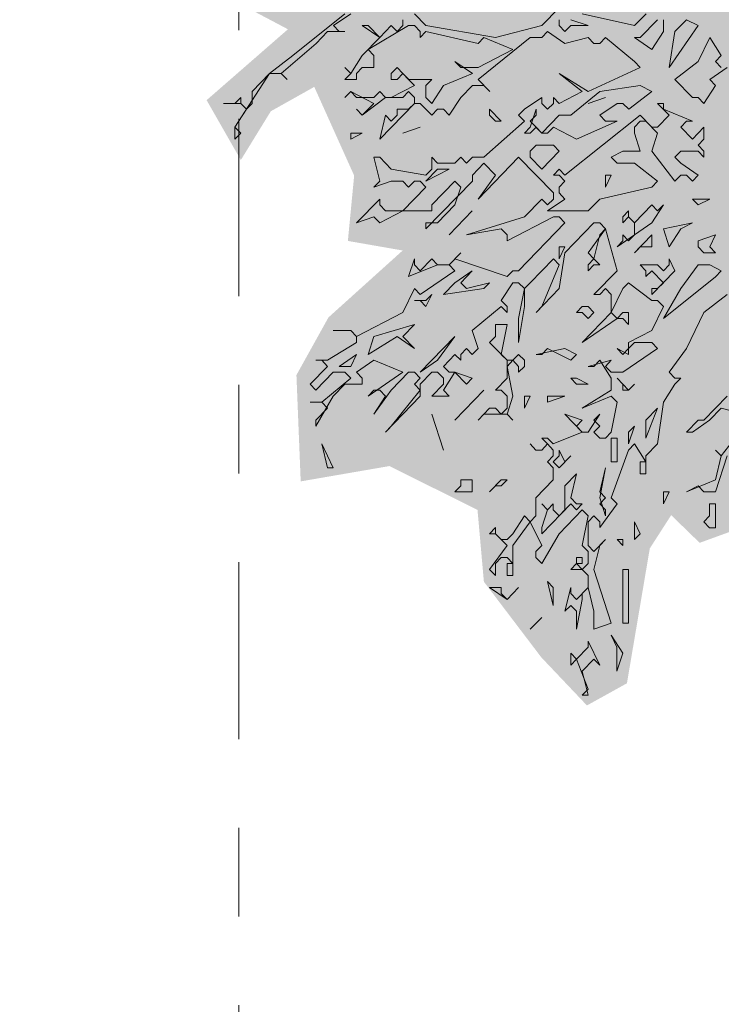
# Model space of a CAD drawing. Header units: metres. Extents: x -111 to -1, y -8 to 26.
# Tile 45 of 256: x -42.998 to -42.207, y 0.001 to 1.112. Entities that reach past the tile are written whole.
import ezdxf
from ezdxf.enums import TextEntityAlignment as Align

# ---------------------------------------------------------------- set-up
doc = ezdxf.new("R2010")
doc.units = ezdxf.units.M
doc.header["$MEASUREMENT"] = 0
doc.linetypes.add('Raster', pattern=[0.4, 0.2, -0.1, 0, -0.1])
for name, color, linetype in [('60 Pflanzen außen', 7, 'Continuous'), ('90 Achsraster', 7, 'Continuous'), ('94 Genehmigungsplanung Bemaßung', 7, 'Continuous')]:
    doc.layers.add(name, color=color, linetype=linetype)
doc.styles.add('ERSTELLTER_STIL_1', font='arial.ttf')
doc.styles.add('ERSTELLTER_STIL_2', font='arial.ttf')
doc.dimstyles.new('ERSTELLTER_STIL__1', dxfattribs={"dimtxt": 0.25, "dimasz": 0.19, "dimexe": 0.18, "dimexo": 0.1, "dimgap": 0, "dimtad": 1, "dimtih": 1, "dimtoh": 1, "dimzin": 0, "dimdsep": 46, "dimtxsty": 'ERSTELLTER_STIL_2', "dimblk": 'ARROWHEAD_6', "dimblk1": 'ARROWHEAD_6', "dimblk2": 'ARROWHEAD_6', "dimcen": 0.09, "dimclrd": 7, "dimclre": 7, "dimclrt": 7, "dimazin": 0, "dimtfac": 1, "dimtdec": 4, "dimtmove": 0, "dimatfit": 3, "dimfxl": 1, "dimtolj": 1, "dimtzin": 0, "dimarcsym": 0})

# ---------------------------------------------------------------- blocks, each defined once
blk = doc.blocks.new('Standard-Rastermarker[4]_1', base_point=(-42.7515, 10))
at = {"layer": '90 Achsraster', "color": 14, "linetype": 'Raster', "lineweight": 18, "true_color": 0xa80000}
blk.add_line((-42.7515, 9), (-42.7515, -1), dxfattribs=at)
at = {"layer": '90 Achsraster', "color": 14, "lineweight": 18, "true_color": 0xa80000, "style": 'ERSTELLTER_STIL_1'}
for tag, p in [('AC_MarkerText_1_0', (-42.7515, 10.5)), ('AC_MarkerText_1_1', (-42.7515, -2.2))]:
    blk.add_attdef(tag, text='', height=0.3, rotation=360, dxfattribs=at).set_placement(p, align=Align.TOP_CENTER)
blk = doc.blocks.new('Laubbäume 27[16]_1', base_point=(-41.873, 0.0007))
at = {"layer": '60 Pflanzen außen', "linetype": 'Continuous', "lineweight": 0, "true_color": 0xffffff}
blk.add_hatch(color=7, dxfattribs=at).paths.add_polyline_path([(-40.8918, 1.4644), (-41.0319, 1.4998), (-41.0762, 1.5762), (-41.1683, 1.6775), (-41.2018, 1.7223), (-41.1781, 1.7498), (-41.1488, 1.7281), (-41.072, 1.6876), (-41.0776, 1.6297), (-41.0302, 1.5906), (-40.9842, 1.6442), (-40.86, 1.6456), (-40.8474, 1.7686), (-40.853, 1.8554), (-40.8265, 1.9162), (-40.8683, 2.0001), (-40.9492, 2.0449), (-40.9771, 2.0305), (-40.9883, 2.0015), (-41.0409, 1.9823), (-41.0553, 2.0551), (-41.0162, 2.0826), (-40.9674, 2.1564), (-41.0832, 2.2255), (-41.058, 2.3285), (-41.1864, 2.3792), (-41.2374, 2.4426), (-41.1907, 2.5242), (-41.2348, 2.693), (-41.3172, 2.7513), (-41.3785, 2.7742), (-41.379, 2.8227), (-41.4135, 2.8915), (-41.4586, 2.8748), (-41.5183, 2.9151), (-41.4902, 2.97), (-41.4692, 3.0471), (-41.4747, 3.1408), (-41.5551, 3.146), (-41.6847, 3.1347), (-41.7811, 3.1166), (-41.9226, 3.0541), (-41.9418, 2.9863), (-42.049, 2.969), (-42.0587, 2.9392), (-41.9971, 2.8856), (-42.0724, 2.8527), (-42.126, 2.844), (-42.1277, 2.8093), (-42.1806, 2.7884), (-42.265, 2.6565), (-42.2482, 2.561), (-42.2064, 2.5019), (-42.1913, 2.4429), (-42.26, 2.4603), (-42.332, 2.4811), (-42.3389, 2.6374), (-42.4391, 2.7398), (-42.4826, 2.7346), (-42.5931, 2.5389), (-42.6099, 2.4638), (-42.6668, 2.3961), (-42.5747, 2.3259), (-42.4717, 2.2212), (-42.4488, 2.1638), (-42.4886, 2.1036), (-42.5416, 2.1232), (-42.5718, 2.1566), (-42.5768, 2.0792), (-42.6019, 2.041), (-42.6733, 2.1002), (-42.7442, 2.1062), (-42.7201, 1.9762), (-42.8797, 1.9481), (-42.966, 1.9037), (-42.9981, 1.7953), (-43.0046, 1.7062), (-43.0022, 1.5886), (-42.9973, 1.4961), (-42.8865, 1.3936), (-42.8961, 1.3486), (-42.8407, 1.3036), (-42.8431, 1.2336), (-42.7882, 1.1499), (-42.696, 1.1011), (-42.7877, 1.0211), (-42.7491, 0.9536), (-42.7153, 1.0086), (-42.6663, 1.0361), (-42.6213, 0.936), (-42.6284, 0.8623), (-42.5666, 0.8515), (-42.6503, 0.776), (-42.6864, 0.711), (-42.6816, 0.591), (-42.5815, 0.6083), (-42.4822, 0.5588), (-42.475, 0.4778), (-42.4102, 0.3924), (-42.3588, 0.3382), (-42.3137, 0.3632), (-42.2879, 0.5154), (-42.2638, 0.5529), (-42.2317, 0.5217), (-42.1915, 0.5363), (-42.1682, 0.5434), (-42.1754, 0.6279), (-42.1031, 0.6925), (-42.0629, 0.6925), (-41.9765, 0.6613), (-41.9404, 0.6529), (-41.8416, 0.5724), (-41.8155, 0.4038), (-41.8351, 0.3432), (-41.8221, 0.2622), (-41.8286, 0.1881), (-41.8221, 0.1678), (-41.8286, 0.1341), (-41.8221, 0.1274), (-41.8352, 0.0465), (-41.8482, 0.0195), (-41.8221, 0.0262), (-41.8091, 0.0397), (-41.7764, 0.0195), (-41.7568, 0.0262), (-41.7503, 0.033), (-41.7307, 0.0195), (-41.7242, 0.0127), (-41.698, 0.0195), (-41.6785, 0.0195), (-41.698, 0.0532), (-41.7044, 0.1906), (-41.698, 0.2487), (-41.7046, 0.2555), (-41.698, 0.2622), (-41.7111, 0.3431), (-41.7015, 0.3828), (-41.6384, 0.3595), (-41.5635, 0.3075), (-41.5384, 0.3232), (-41.5293, 0.3614), (-41.5032, 0.3909), (-41.4848, 0.3475), (-41.4505, 0.3197), (-41.4094, 0.3385), (-41.3957, 0.4019), (-41.4045, 0.5243), (-41.3608, 0.5097), (-41.3725, 0.5655), (-41.3374, 0.5945), (-41.3237, 0.6356), (-41.2766, 0.6399), (-41.2714, 0.6018), (-41.2377, 0.5801), (-41.2342, 0.5101), (-41.1808, 0.4378), (-41.111, 0.5318), (-41.1447, 0.615), (-41.2193, 0.7197), (-41.1842, 0.7392), (-41.0854, 0.6343), (-41.0424, 0.65), (-41.1156, 0.7501), (-41.1147, 0.8369), (-41.0691, 0.8067), (-40.9912, 0.8851), (-41.0493, 1.0069), (-41.018, 1.0141), (-40.9645, 0.9876), (-40.9208, 1.0244), (-40.963, 1.1632), (-40.9287, 1.2196), (-40.8701, 1.2717), (-40.8581, 1.3397)])
at = {"layer": '60 Pflanzen außen', "color": 8, "linetype": 'Continuous', "lineweight": 18}
for p, q in [((-42.3901, 1.1254), (-42.4097, 1.1052)), ((-42.6317, 1.1187), (-42.6905, 1.0715)), ((-42.6447, 1.1052), (-42.6252, 1.1187)), ((-42.5664, 1.1119), (-42.5664, 1.1052)), ((-42.5403, 1.1052), (-42.5533, 1.1187)), ((-42.3901, 1.1119), (-42.3901, 1.1052)), ((-42.3574, 1.1052), (-42.377, 1.1119)), ((-42.364, 1.1187), (-42.3052, 1.1052)), ((-42.3052, 1.1052), (-42.2921, 1.1186)), ((-42.2791, 1.1119), (-42.2987, 1.0917)), ((-42.2726, 1.0984), (-42.2726, 1.1119)), ((-42.2464, 1.1119), (-42.2595, 1.0984)), ((-42.2334, 1.1052), (-42.2464, 1.1119)), ((-42.6382, 1.0985), (-42.6447, 1.1052)), ((-42.6056, 1.1052), (-42.6121, 1.1052)), ((-42.6121, 1.1052), (-42.5925, 1.0917)), ((-42.5925, 1.0917), (-42.6056, 1.1052)), ((-42.6056, 1.0782), (-42.5599, 1.1052)), ((-42.5794, 1.1052), (-42.5925, 1.0917)), ((-42.5729, 1.0984), (-42.5794, 1.1052)), ((-42.5664, 1.1052), (-42.5729, 1.0984)), ((-42.5599, 1.1052), (-42.5533, 1.1052)), ((-42.5533, 1.1052), (-42.5468, 1.0984)), ((-42.4619, 1.0917), (-42.5403, 1.1052)), ((-42.4097, 1.1052), (-42.4619, 1.0917)), ((-42.3901, 1.1052), (-42.3836, 1.0984)), ((-42.3836, 1.0984), (-42.377, 1.1052)), ((-42.377, 1.1052), (-42.3574, 1.1052)), ((-42.266, 1.058), (-42.2334, 1.1052)), ((-42.6643, 1.085), (-42.6513, 1.0985)), ((-42.6513, 1.0985), (-42.6317, 1.0985)), ((-42.6317, 1.0985), (-42.6382, 1.0985)), ((-42.5925, 1.0917), (-42.6121, 1.0715)), ((-42.5468, 1.0984), (-42.5468, 1.0917)), ((-42.5468, 1.0917), (-42.5403, 1.0984)), ((-42.5403, 1.0984), (-42.4815, 1.085)), ((-42.4815, 1.085), (-42.475, 1.0917)), ((-42.4815, 1.0445), (-42.4227, 1.0917)), ((-42.475, 1.0917), (-42.4423, 1.0782)), ((-42.4227, 1.0917), (-42.4097, 1.0917)), ((-42.4097, 1.0917), (-42.4031, 1.0984)), ((-42.4031, 1.0984), (-42.3836, 1.0849)), ((-42.3836, 1.0849), (-42.3574, 1.0917)), ((-42.3574, 1.0917), (-42.3509, 1.0849)), ((-42.3444, 1.0849), (-42.3379, 1.0917)), ((-42.3379, 1.0917), (-42.3052, 1.0647)), ((-42.2987, 1.0917), (-42.3052, 1.0917)), ((-42.3052, 1.0917), (-42.2856, 1.0782)), ((-42.2856, 1.0782), (-42.2726, 1.0984)), ((-42.2595, 1.0984), (-42.266, 1.058)), ((-42.2203, 1.0917), (-42.2334, 1.0647)), ((-42.2073, 1.0714), (-42.2203, 1.0917)), ((-42.7035, 1.0513), (-42.6643, 1.085)), ((-42.599, 1.0715), (-42.6056, 1.0782)), ((-42.4423, 1.0782), (-42.4815, 1.058)), ((-42.3509, 1.0849), (-42.3444, 1.0849)), ((-42.6905, 1.0715), (-42.7166, 1.0513)), ((-42.6121, 1.0715), (-42.6252, 1.0512)), ((-42.599, 1.058), (-42.599, 1.0715)), ((-42.2138, 1.0647), (-42.2073, 1.0714)), ((-42.6252, 1.0512), (-42.6317, 1.058)), ((-42.6317, 1.058), (-42.6252, 1.0512)), ((-42.6186, 1.0512), (-42.6121, 1.058)), ((-42.6121, 1.058), (-42.599, 1.058)), ((-42.5729, 1.058), (-42.5795, 1.0512)), ((-42.5599, 1.0445), (-42.5729, 1.058)), ((-42.5011, 1.058), (-42.5076, 1.0647)), ((-42.5076, 1.0647), (-42.488, 1.0512)), ((-42.4815, 1.058), (-42.5011, 1.058)), ((-42.2987, 1.058), (-42.3574, 1.031)), ((-42.3052, 1.0647), (-42.2987, 1.058)), ((-42.2334, 1.0647), (-42.2595, 1.0445)), ((-42.2203, 1.0445), (-42.2007, 1.058)), ((-42.2073, 1.058), (-42.2138, 1.0647)), ((-42.7558, 0.9906), (-42.7166, 1.0513)), ((-42.7166, 1.0513), (-42.7362, 1.031)), ((-42.7166, 1.0513), (-42.7035, 1.0513)), ((-42.7035, 1.0513), (-42.697, 1.0445)), ((-42.697, 1.0445), (-42.7035, 1.0513)), ((-42.6252, 1.0512), (-42.6317, 1.0445)), ((-42.6317, 1.0445), (-42.6186, 1.0445)), ((-42.6186, 1.0445), (-42.6186, 1.0512)), ((-42.5795, 1.0512), (-42.5795, 1.0445)), ((-42.5795, 1.0445), (-42.5729, 1.0445)), ((-42.5729, 1.0445), (-42.5664, 1.0512)), ((-42.5664, 1.0512), (-42.5533, 1.0378)), ((-42.5337, 1.0445), (-42.5599, 1.0445)), ((-42.5403, 1.0378), (-42.5337, 1.0445)), ((-42.488, 1.0512), (-42.5207, 1.0378)), ((-42.4684, 1.031), (-42.4815, 1.0445)), ((-42.3574, 1.031), (-42.3901, 1.0512)), ((-42.3901, 1.0512), (-42.364, 1.031)), ((-42.2595, 1.0445), (-42.2399, 1.0242)), ((-42.2138, 1.0377), (-42.2203, 1.0445)), ((-42.5533, 1.0378), (-42.5795, 1.0243)), ((-42.5403, 1.0243), (-42.5403, 1.0378)), ((-42.5207, 1.0378), (-42.5337, 1.0175)), ((-42.5011, 1.0243), (-42.488, 1.0378)), ((-42.488, 1.0378), (-42.475, 1.0377)), ((-42.475, 1.0377), (-42.4684, 1.031)), ((-42.2987, 1.0377), (-42.3444, 1.031)), ((-42.2856, 1.031), (-42.2987, 1.0377)), ((-42.2269, 1.0175), (-42.2138, 1.0377)), ((-42.7492, 1.0243), (-42.7558, 1.0175)), ((-42.7492, 1.0175), (-42.7492, 1.0243)), ((-42.7362, 1.031), (-42.7362, 1.0175)), ((-42.6252, 1.031), (-42.6317, 1.0243)), ((-42.6317, 1.0243), (-42.6252, 1.031)), ((-42.6186, 1.0243), (-42.6252, 1.031)), ((-42.6252, 1.031), (-42.599, 1.0175)), ((-42.599, 1.0243), (-42.6186, 1.0243)), ((-42.6121, 1.004), (-42.586, 1.0243)), ((-42.5925, 1.031), (-42.599, 1.0243)), ((-42.586, 1.0243), (-42.5925, 1.031)), ((-42.5795, 1.0243), (-42.586, 1.0243)), ((-42.586, 1.0243), (-42.5664, 1.0243)), ((-42.5664, 1.0243), (-42.5599, 1.031)), ((-42.5599, 1.031), (-42.5533, 1.0243)), ((-42.5533, 1.0243), (-42.5533, 1.0175)), ((-42.5337, 1.0175), (-42.5403, 1.0243)), ((-42.5142, 1.004), (-42.5011, 1.0243)), ((-42.4097, 1.0243), (-42.4293, 1.0108)), ((-42.4097, 1.0175), (-42.4097, 1.0243)), ((-42.3901, 1.0175), (-42.3966, 1.0243)), ((-42.3966, 1.0243), (-42.3966, 1.0175)), ((-42.364, 1.031), (-42.3901, 1.0175)), ((-42.3444, 1.031), (-42.377, 1.004)), ((-42.3379, 1.0243), (-42.3574, 1.0175)), ((-42.3574, 1.0175), (-42.3379, 1.0243)), ((-42.3117, 1.0108), (-42.2856, 1.031)), ((-42.2399, 1.0242), (-42.2334, 1.0242)), ((-42.2334, 1.0242), (-42.2269, 1.0175)), ((-42.7558, 1.0175), (-42.7688, 1.0175)), ((-42.7688, 1.0175), (-42.7492, 1.0175)), ((-42.7427, 1.0108), (-42.7492, 1.0175)), ((-42.7492, 1.0175), (-42.7427, 1.0108)), ((-42.7362, 1.0175), (-42.7427, 1.0108)), ((-42.599, 1.0175), (-42.6121, 1.004)), ((-42.5925, 0.9771), (-42.5533, 1.0175)), ((-42.5533, 1.0175), (-42.5599, 1.0108)), ((-42.5533, 1.0175), (-42.5468, 1.0175)), ((-42.5468, 1.0175), (-42.5403, 1.0108)), ((-42.4032, 1.0108), (-42.4097, 1.0175)), ((-42.3966, 1.0175), (-42.4032, 1.0108)), ((-42.3444, 1.004), (-42.3248, 1.0175)), ((-42.3248, 1.0175), (-42.3183, 1.0175)), ((-42.3183, 1.0175), (-42.3117, 1.0108)), ((-42.2726, 1.0175), (-42.2791, 1.0175)), ((-42.2791, 1.0175), (-42.266, 1.004)), ((-42.2726, 1.0108), (-42.2726, 1.0175)), ((-42.7427, 1.0108), (-42.7558, 0.9906)), ((-42.6121, 1.004), (-42.6186, 1.0108)), ((-42.6186, 1.0108), (-42.6121, 1.004)), ((-42.586, 1.004), (-42.5925, 0.9771)), ((-42.5795, 0.9973), (-42.586, 1.004)), ((-42.5729, 1.004), (-42.5795, 0.9973)), ((-42.5599, 1.0108), (-42.5729, 1.0108)), ((-42.5729, 1.0108), (-42.5729, 1.004)), ((-42.5403, 1.0108), (-42.5337, 1.004)), ((-42.5337, 1.004), (-42.5272, 1.0108)), ((-42.5272, 1.0108), (-42.5207, 1.0108)), ((-42.5207, 1.0108), (-42.5142, 1.004)), ((-42.4554, 0.9973), (-42.4685, 1.0108)), ((-42.4685, 1.0108), (-42.4685, 1.004)), ((-42.4685, 1.004), (-42.4619, 0.9973)), ((-42.4293, 1.0108), (-42.4358, 1.004)), ((-42.4358, 1.004), (-42.4293, 0.9973)), ((-42.4162, 1.0108), (-42.4227, 0.9905)), ((-42.4227, 0.9973), (-42.4162, 1.004)), ((-42.4162, 1.004), (-42.4162, 1.0108)), ((-42.3901, 1.004), (-42.4097, 0.9838)), ((-42.377, 1.004), (-42.3901, 1.004)), ((-42.2987, 1.004), (-42.3836, 0.9366)), ((-42.3379, 0.9973), (-42.3444, 1.004)), ((-42.2856, 0.9905), (-42.2987, 1.004)), ((-42.266, 1.004), (-42.2791, 0.9905)), ((-42.2399, 0.9973), (-42.2726, 1.0108)), ((-42.7558, 0.9906), (-42.7558, 0.9771)), ((-42.7492, 0.9838), (-42.7558, 0.9906)), ((-42.5468, 0.9906), (-42.5664, 0.9838)), ((-42.5664, 0.9838), (-42.5468, 0.9906)), ((-42.4293, 0.9973), (-42.475, 0.9568)), ((-42.4619, 0.9973), (-42.4554, 0.9973)), ((-42.4227, 0.9905), (-42.4293, 0.9838)), ((-42.4097, 0.9838), (-42.4227, 0.9973)), ((-42.4227, 0.9838), (-42.4162, 0.9905)), ((-42.4162, 0.9905), (-42.4097, 0.9838)), ((-42.4032, 0.9838), (-42.3966, 0.9905)), ((-42.3966, 0.9905), (-42.3705, 0.9771)), ((-42.3705, 0.9771), (-42.3248, 0.9973)), ((-42.3248, 0.9973), (-42.3379, 0.9973)), ((-42.3052, 0.9905), (-42.2987, 0.9973)), ((-42.3052, 0.9838), (-42.3052, 0.9905)), ((-42.2987, 0.9973), (-42.2922, 0.9973)), ((-42.2922, 0.9973), (-42.2791, 0.9838)), ((-42.2791, 0.9905), (-42.2856, 0.9905)), ((-42.253, 0.9905), (-42.2464, 0.9973)), ((-42.2399, 0.977), (-42.253, 0.9905)), ((-42.2464, 0.9973), (-42.2399, 0.9973)), ((-42.2269, 0.9905), (-42.2399, 0.977)), ((-42.2269, 0.977), (-42.2269, 0.9905)), ((-42.7558, 0.9771), (-42.7492, 0.9838)), ((-42.6252, 0.9771), (-42.6121, 0.9838)), ((-42.6121, 0.9838), (-42.6252, 0.9838)), ((-42.6252, 0.9838), (-42.6252, 0.9771)), ((-42.4293, 0.9838), (-42.4227, 0.9838)), ((-42.4097, 0.9838), (-42.4032, 0.9838)), ((-42.2987, 0.9636), (-42.3052, 0.9838)), ((-42.2791, 0.9838), (-42.2856, 0.9636)), ((-42.4162, 0.9703), (-42.4227, 0.9636)), ((-42.3966, 0.9703), (-42.4162, 0.9703)), ((-42.3901, 0.9636), (-42.3966, 0.9703)), ((-42.2334, 0.9703), (-42.2269, 0.977)), ((-42.2269, 0.9636), (-42.2334, 0.9703)), ((-42.5925, 0.9568), (-42.599, 0.9568)), ((-42.599, 0.9568), (-42.5925, 0.9299)), ((-42.5795, 0.9434), (-42.5925, 0.9568)), ((-42.5272, 0.9501), (-42.5338, 0.9568)), ((-42.5338, 0.9568), (-42.5338, 0.9434)), ((-42.5011, 0.9568), (-42.5076, 0.9501)), ((-42.4946, 0.9501), (-42.5011, 0.9568)), ((-42.488, 0.9568), (-42.4946, 0.9501)), ((-42.475, 0.9568), (-42.488, 0.9568)), ((-42.4815, 0.9096), (-42.4358, 0.9568)), ((-42.4358, 0.9568), (-42.3966, 0.9164)), ((-42.4227, 0.9636), (-42.4227, 0.9568)), ((-42.4227, 0.9568), (-42.4097, 0.9433)), ((-42.4097, 0.9433), (-42.3901, 0.9636)), ((-42.3313, 0.9568), (-42.3183, 0.9636)), ((-42.3248, 0.9501), (-42.3313, 0.9568)), ((-42.3183, 0.9636), (-42.2987, 0.9636)), ((-42.2856, 0.9636), (-42.2595, 0.9298)), ((-42.2595, 0.9568), (-42.253, 0.9636)), ((-42.253, 0.9501), (-42.2595, 0.9568)), ((-42.253, 0.9636), (-42.2334, 0.9636)), ((-42.2334, 0.9636), (-42.2269, 0.9568)), ((-42.2269, 0.9568), (-42.2269, 0.9636)), ((-42.5076, 0.9501), (-42.5272, 0.9501)), ((-42.488, 0.9366), (-42.475, 0.9501)), ((-42.475, 0.9501), (-42.4619, 0.9366)), ((-42.3052, 0.9501), (-42.3248, 0.9501)), ((-42.2791, 0.9298), (-42.3052, 0.9501)), ((-42.2334, 0.9366), (-42.253, 0.9501)), ((-42.5403, 0.9366), (-42.5795, 0.9434)), ((-42.5338, 0.9434), (-42.5403, 0.9366)), ((-42.5403, 0.9299), (-42.5142, 0.9434)), ((-42.5272, 0.9434), (-42.5403, 0.9299)), ((-42.5142, 0.9434), (-42.5272, 0.9434)), ((-42.488, 0.9299), (-42.488, 0.9366)), ((-42.4619, 0.9366), (-42.4815, 0.9096)), ((-42.3901, 0.9433), (-42.3966, 0.9366)), ((-42.3966, 0.9366), (-42.3901, 0.9366)), ((-42.3836, 0.9366), (-42.3901, 0.9433)), ((-42.3901, 0.9366), (-42.3836, 0.9299)), ((-42.3379, 0.9231), (-42.3313, 0.9366)), ((-42.3313, 0.9366), (-42.3379, 0.9366)), ((-42.3379, 0.9366), (-42.3379, 0.9231)), ((-42.2595, 0.9298), (-42.253, 0.9366)), ((-42.253, 0.9366), (-42.2465, 0.9366)), ((-42.2465, 0.9366), (-42.2399, 0.9298)), ((-42.2399, 0.9298), (-42.2334, 0.9366)), ((-42.5925, 0.9299), (-42.5991, 0.9231)), ((-42.5991, 0.9231), (-42.5795, 0.9299)), ((-42.5795, 0.9299), (-42.5664, 0.9299)), ((-42.5664, 0.9299), (-42.5599, 0.9231)), ((-42.5403, 0.9231), (-42.5664, 0.8962)), ((-42.5599, 0.9231), (-42.5533, 0.9299)), ((-42.5533, 0.9299), (-42.5468, 0.9299)), ((-42.5468, 0.9299), (-42.5403, 0.9231)), ((-42.5403, 0.8759), (-42.488, 0.9299)), ((-42.5338, 0.9029), (-42.5076, 0.9299)), ((-42.5076, 0.9299), (-42.5011, 0.9231)), ((-42.5011, 0.9231), (-42.5076, 0.9029)), ((-42.3836, 0.9299), (-42.3901, 0.9231)), ((-42.3901, 0.9231), (-42.3901, 0.9164)), ((-42.3444, 0.9096), (-42.2856, 0.9231)), ((-42.2856, 0.9231), (-42.2791, 0.9298)), ((-42.3966, 0.9164), (-42.3966, 0.9096)), ((-42.3901, 0.9164), (-42.3836, 0.9096)), ((-42.5925, 0.9096), (-42.6186, 0.8827)), ((-42.5925, 0.9029), (-42.5925, 0.9096)), ((-42.586, 0.8962), (-42.5925, 0.9029)), ((-42.5338, 0.8962), (-42.5338, 0.9029)), ((-42.5076, 0.9029), (-42.5272, 0.8827)), ((-42.4097, 0.9096), (-42.4293, 0.8894)), ((-42.4032, 0.9029), (-42.4097, 0.9096)), ((-42.3966, 0.9096), (-42.4032, 0.9029)), ((-42.3836, 0.9096), (-42.4032, 0.8961)), ((-42.3575, 0.8961), (-42.3444, 0.9096)), ((-42.2856, 0.9029), (-42.3052, 0.8826)), ((-42.2856, 0.8826), (-42.2726, 0.9029)), ((-42.2791, 0.8961), (-42.2856, 0.9029)), ((-42.2726, 0.9029), (-42.2791, 0.8961)), ((-42.2203, 0.9096), (-42.2399, 0.9096)), ((-42.2399, 0.9096), (-42.2334, 0.9029)), ((-42.2334, 0.9029), (-42.2203, 0.9096)), ((-42.6186, 0.8827), (-42.5991, 0.8894)), ((-42.5991, 0.8894), (-42.5925, 0.8827)), ((-42.5925, 0.8827), (-42.5664, 0.8962)), ((-42.5664, 0.8962), (-42.586, 0.8962)), ((-42.5664, 0.8962), (-42.5338, 0.8962)), ((-42.4881, 0.8961), (-42.5142, 0.8692)), ((-42.5142, 0.8692), (-42.4881, 0.8961)), ((-42.4293, 0.8894), (-42.4946, 0.8692)), ((-42.4489, 0.8624), (-42.3966, 0.8894)), ((-42.4032, 0.8961), (-42.3575, 0.8961)), ((-42.3966, 0.8894), (-42.3901, 0.8894)), ((-42.3901, 0.8894), (-42.3836, 0.8827)), ((-42.3118, 0.8961), (-42.3183, 0.8894)), ((-42.3183, 0.8894), (-42.3183, 0.8826)), ((-42.3183, 0.8826), (-42.3118, 0.8894)), ((-42.3118, 0.8894), (-42.3118, 0.8961)), ((-42.3052, 0.8826), (-42.3118, 0.8894)), ((-42.3118, 0.8894), (-42.3052, 0.8826)), ((-42.5272, 0.8827), (-42.5403, 0.8827)), ((-42.5403, 0.8827), (-42.5403, 0.8759)), ((-42.3836, 0.8827), (-42.4358, 0.8287)), ((-42.3836, 0.8489), (-42.3509, 0.8826)), ((-42.3509, 0.8826), (-42.3444, 0.8826)), ((-42.3444, 0.8826), (-42.3379, 0.8759)), ((-42.3248, 0.8557), (-42.2856, 0.8826)), ((-42.3052, 0.8826), (-42.3052, 0.8692)), ((-42.2399, 0.8826), (-42.2726, 0.8759)), ((-42.253, 0.8759), (-42.2399, 0.8826)), ((-42.4946, 0.8692), (-42.4554, 0.8759)), ((-42.4554, 0.8759), (-42.4489, 0.8692)), ((-42.4489, 0.8692), (-42.4489, 0.8624)), ((-42.3379, 0.8759), (-42.3575, 0.8489)), ((-42.3509, 0.8422), (-42.3444, 0.8692)), ((-42.3444, 0.8692), (-42.3379, 0.8759)), ((-42.3379, 0.8759), (-42.3248, 0.8287)), ((-42.3118, 0.8624), (-42.3183, 0.8692)), ((-42.3183, 0.8692), (-42.3183, 0.8624)), ((-42.3052, 0.8692), (-42.3118, 0.8624)), ((-42.2856, 0.8692), (-42.3052, 0.8489)), ((-42.2856, 0.8557), (-42.2856, 0.8692)), ((-42.2726, 0.8759), (-42.266, 0.8557)), ((-42.266, 0.8557), (-42.253, 0.8759)), ((-42.2138, 0.8691), (-42.2334, 0.8624)), ((-42.2203, 0.8557), (-42.2138, 0.8691)), ((-42.3901, 0.8422), (-42.3836, 0.8557)), ((-42.3836, 0.8557), (-42.3901, 0.8557)), ((-42.3901, 0.8557), (-42.3901, 0.8422)), ((-42.3183, 0.8624), (-42.3248, 0.8557)), ((-42.3052, 0.8489), (-42.2987, 0.8557)), ((-42.2987, 0.8557), (-42.2856, 0.8557)), ((-42.2334, 0.8624), (-42.2334, 0.8557)), ((-42.2334, 0.8557), (-42.2269, 0.8489)), ((-42.2138, 0.8489), (-42.2203, 0.8557)), ((-42.5011, 0.8489), (-42.5142, 0.8355)), ((-42.5076, 0.8422), (-42.5011, 0.8489)), ((-42.3901, 0.8085), (-42.3836, 0.8489)), ((-42.3575, 0.8489), (-42.3509, 0.8422)), ((-42.2269, 0.8489), (-42.2138, 0.8489)), ((-42.5534, 0.8422), (-42.5599, 0.822)), ((-42.5599, 0.822), (-42.5272, 0.8355)), ((-42.5534, 0.8355), (-42.5534, 0.8422)), ((-42.5468, 0.8287), (-42.5534, 0.8355)), ((-42.5338, 0.8422), (-42.5468, 0.8287)), ((-42.5272, 0.8355), (-42.5338, 0.8422)), ((-42.5142, 0.8355), (-42.5272, 0.8355)), ((-42.5272, 0.8355), (-42.5142, 0.8355)), ((-42.5142, 0.8355), (-42.5076, 0.8287)), ((-42.4489, 0.822), (-42.5076, 0.8422)), ((-42.4228, 0.8152), (-42.3966, 0.8422)), ((-42.3901, 0.8355), (-42.4097, 0.7883)), ((-42.3966, 0.8422), (-42.3901, 0.8355)), ((-42.3509, 0.8422), (-42.3575, 0.8354)), ((-42.3575, 0.8354), (-42.3575, 0.8287)), ((-42.3575, 0.8287), (-42.3509, 0.8354)), ((-42.3444, 0.8354), (-42.3509, 0.8422)), ((-42.3509, 0.8354), (-42.3444, 0.8354)), ((-42.2791, 0.8354), (-42.2987, 0.8354)), ((-42.2987, 0.8354), (-42.2922, 0.8287)), ((-42.2726, 0.8287), (-42.2791, 0.8354)), ((-42.266, 0.8354), (-42.2726, 0.8287)), ((-42.2595, 0.8287), (-42.266, 0.8422)), ((-42.266, 0.8422), (-42.266, 0.8354)), ((-42.2334, 0.8354), (-42.253, 0.8085)), ((-42.2203, 0.8354), (-42.2334, 0.8354)), ((-42.2073, 0.8287), (-42.2203, 0.8354)), ((-42.5076, 0.8287), (-42.5468, 0.8018)), ((-42.4881, 0.8287), (-42.5076, 0.8152)), ((-42.5011, 0.8152), (-42.4881, 0.8287)), ((-42.4423, 0.8287), (-42.4489, 0.822)), ((-42.4358, 0.8287), (-42.4423, 0.8287)), ((-42.3248, 0.8287), (-42.3509, 0.8017)), ((-42.2922, 0.8287), (-42.2922, 0.822)), ((-42.2922, 0.822), (-42.2856, 0.8287)), ((-42.2856, 0.8287), (-42.2726, 0.8152)), ((-42.2856, 0.8017), (-42.2595, 0.8287)), ((-42.2138, 0.8219), (-42.2073, 0.8287)), ((-42.5076, 0.8152), (-42.5207, 0.8017)), ((-42.4946, 0.8085), (-42.5011, 0.8152)), ((-42.4685, 0.8152), (-42.4946, 0.8085)), ((-42.475, 0.8085), (-42.4685, 0.8152)), ((-42.4554, 0.795), (-42.4424, 0.8152)), ((-42.4424, 0.8152), (-42.4358, 0.8152)), ((-42.4358, 0.8152), (-42.4293, 0.8085)), ((-42.4293, 0.8085), (-42.4228, 0.8152)), ((-42.3183, 0.8085), (-42.3118, 0.8152)), ((-42.3118, 0.8152), (-42.2856, 0.795)), ((-42.2726, 0.8152), (-42.2791, 0.8085)), ((-42.2726, 0.7748), (-42.2138, 0.8219)), ((-42.5534, 0.8085), (-42.5664, 0.7815)), ((-42.5468, 0.8018), (-42.5534, 0.8085)), ((-42.5403, 0.7883), (-42.5338, 0.8017)), ((-42.5338, 0.8017), (-42.5403, 0.795)), ((-42.5207, 0.8017), (-42.475, 0.8085)), ((-42.4293, 0.8085), (-42.4358, 0.7748)), ((-42.4293, 0.7883), (-42.4293, 0.8085)), ((-42.4162, 0.7815), (-42.3901, 0.8085)), ((-42.3509, 0.8017), (-42.3444, 0.8017)), ((-42.3444, 0.8017), (-42.3379, 0.8085)), ((-42.3379, 0.8085), (-42.3313, 0.8017)), ((-42.3314, 0.7815), (-42.3183, 0.8085)), ((-42.3313, 0.8017), (-42.3314, 0.7815)), ((-42.2791, 0.8085), (-42.2856, 0.8085)), ((-42.2856, 0.8085), (-42.2856, 0.8017)), ((-42.253, 0.8085), (-42.2726, 0.7748)), ((-42.2269, 0.7815), (-42.2008, 0.8017)), ((-42.5534, 0.795), (-42.5468, 0.795)), ((-42.5403, 0.795), (-42.5534, 0.795)), ((-42.5468, 0.795), (-42.5403, 0.7883)), ((-42.4489, 0.7883), (-42.4554, 0.795)), ((-42.2856, 0.795), (-42.2791, 0.795)), ((-42.2791, 0.795), (-42.2726, 0.7882)), ((-42.5664, 0.7815), (-42.6187, 0.7546)), ((-42.4881, 0.7613), (-42.4554, 0.7883)), ((-42.4554, 0.7883), (-42.4489, 0.7815)), ((-42.4489, 0.7815), (-42.4489, 0.7883)), ((-42.4358, 0.7478), (-42.4293, 0.7883)), ((-42.4097, 0.7883), (-42.4162, 0.7815)), ((-42.364, 0.7882), (-42.3705, 0.7815)), ((-42.3705, 0.7815), (-42.364, 0.7815)), ((-42.3575, 0.7882), (-42.364, 0.7882)), ((-42.3314, 0.7815), (-42.364, 0.7478)), ((-42.364, 0.7815), (-42.3575, 0.7748)), ((-42.3509, 0.7815), (-42.3575, 0.7882)), ((-42.3575, 0.7748), (-42.3509, 0.7815)), ((-42.3248, 0.7748), (-42.3314, 0.7815)), ((-42.3183, 0.7815), (-42.3248, 0.7748)), ((-42.3118, 0.7815), (-42.3183, 0.7815)), ((-42.3118, 0.768), (-42.3118, 0.7815)), ((-42.2726, 0.7882), (-42.2856, 0.7613)), ((-42.2465, 0.741), (-42.2269, 0.7815)), ((-42.5534, 0.768), (-42.5991, 0.7546)), ((-42.5664, 0.7546), (-42.5534, 0.768)), ((-42.4489, 0.768), (-42.4619, 0.768)), ((-42.4619, 0.768), (-42.4619, 0.7545)), ((-42.4554, 0.7343), (-42.4489, 0.768)), ((-42.4358, 0.7748), (-42.4358, 0.7478)), ((-42.364, 0.7478), (-42.3248, 0.7748)), ((-42.3248, 0.7748), (-42.3183, 0.7748)), ((-42.3183, 0.7748), (-42.3118, 0.768)), ((-42.6252, 0.7613), (-42.6448, 0.7613)), ((-42.6448, 0.7613), (-42.6252, 0.7613)), ((-42.6187, 0.7546), (-42.6252, 0.7613)), ((-42.6252, 0.7613), (-42.6187, 0.7546)), ((-42.4815, 0.7411), (-42.4881, 0.7613)), ((-42.2856, 0.7613), (-42.3118, 0.7478)), ((-42.6187, 0.7478), (-42.6513, 0.7276)), ((-42.6187, 0.7546), (-42.6187, 0.7478)), ((-42.6056, 0.7343), (-42.5729, 0.7546)), ((-42.5991, 0.7546), (-42.6056, 0.7343)), ((-42.5729, 0.7546), (-42.5534, 0.7411)), ((-42.5534, 0.7411), (-42.5664, 0.7546)), ((-42.5077, 0.7545), (-42.5468, 0.7141)), ((-42.5272, 0.7276), (-42.5077, 0.7545)), ((-42.4619, 0.7545), (-42.4685, 0.7478)), ((-42.4685, 0.7478), (-42.4619, 0.7411)), ((-42.3118, 0.7478), (-42.3118, 0.741)), ((-42.3118, 0.741), (-42.3052, 0.7478)), ((-42.3052, 0.7478), (-42.2856, 0.7478)), ((-42.2856, 0.7478), (-42.2791, 0.741)), ((-42.6187, 0.7343), (-42.6382, 0.7208)), ((-42.6252, 0.7208), (-42.6187, 0.7343)), ((-42.5207, 0.7208), (-42.5077, 0.7343)), ((-42.5077, 0.7343), (-42.5011, 0.7276)), ((-42.5011, 0.7343), (-42.4946, 0.7411)), ((-42.5011, 0.7276), (-42.5011, 0.7343)), ((-42.4946, 0.7411), (-42.4881, 0.7343)), ((-42.4881, 0.7343), (-42.4815, 0.7411)), ((-42.4619, 0.7411), (-42.4489, 0.7276)), ((-42.4489, 0.7276), (-42.4554, 0.7343)), ((-42.4358, 0.7343), (-42.4424, 0.7276)), ((-42.4293, 0.7276), (-42.4358, 0.7343)), ((-42.3836, 0.741), (-42.4162, 0.7343)), ((-42.4162, 0.7343), (-42.4097, 0.7343)), ((-42.4097, 0.7343), (-42.4032, 0.7411)), ((-42.4032, 0.7411), (-42.3771, 0.7276)), ((-42.3705, 0.7343), (-42.3836, 0.741)), ((-42.3771, 0.7276), (-42.3705, 0.7343)), ((-42.3183, 0.7343), (-42.3248, 0.741)), ((-42.3248, 0.741), (-42.3118, 0.7343)), ((-42.3118, 0.741), (-42.3183, 0.7343)), ((-42.2791, 0.741), (-42.3183, 0.7141)), ((-42.3118, 0.7343), (-42.3118, 0.741)), ((-42.2661, 0.7141), (-42.2465, 0.741)), ((-42.6513, 0.7276), (-42.6644, 0.7276)), ((-42.6644, 0.7276), (-42.6578, 0.7276)), ((-42.6578, 0.7276), (-42.6513, 0.7208)), ((-42.6187, 0.7141), (-42.5991, 0.7276)), ((-42.5991, 0.7276), (-42.5664, 0.7141)), ((-42.5468, 0.7141), (-42.5272, 0.7276)), ((-42.4489, 0.7276), (-42.4489, 0.7073)), ((-42.4489, 0.7208), (-42.4424, 0.7276)), ((-42.4424, 0.7276), (-42.4489, 0.7276)), ((-42.4424, 0.7276), (-42.4358, 0.7208)), ((-42.4293, 0.7208), (-42.4293, 0.7276)), ((-42.3314, 0.7276), (-42.3575, 0.7208)), ((-42.3509, 0.7208), (-42.3444, 0.7276)), ((-42.3444, 0.7276), (-42.3314, 0.7073)), ((-42.3379, 0.7208), (-42.3314, 0.7276)), ((-42.6513, 0.7208), (-42.6709, 0.7006)), ((-42.6644, 0.6939), (-42.6448, 0.7141)), ((-42.6448, 0.7141), (-42.6317, 0.7141)), ((-42.6382, 0.7208), (-42.6252, 0.7208)), ((-42.6317, 0.7141), (-42.6252, 0.7074)), ((-42.6121, 0.7074), (-42.6187, 0.7141)), ((-42.5664, 0.7141), (-42.6056, 0.6871)), ((-42.5795, 0.6939), (-42.5599, 0.7141)), ((-42.5599, 0.7141), (-42.5534, 0.7141)), ((-42.5534, 0.7141), (-42.5468, 0.7073)), ((-42.5468, 0.7006), (-42.5338, 0.7141)), ((-42.5338, 0.7141), (-42.5272, 0.7141)), ((-42.5272, 0.7141), (-42.5207, 0.7073)), ((-42.5142, 0.7141), (-42.5207, 0.7208)), ((-42.5207, 0.6939), (-42.5077, 0.7141)), ((-42.5077, 0.7141), (-42.5142, 0.7141)), ((-42.5077, 0.7141), (-42.4946, 0.7006)), ((-42.4881, 0.7073), (-42.5077, 0.7141)), ((-42.4424, 0.6871), (-42.4489, 0.7208)), ((-42.4358, 0.7208), (-42.4358, 0.7141)), ((-42.4358, 0.7141), (-42.4293, 0.7208)), ((-42.3575, 0.7208), (-42.3509, 0.7208)), ((-42.3314, 0.7141), (-42.3379, 0.7208)), ((-42.3183, 0.7141), (-42.3314, 0.7141)), ((-42.2595, 0.7073), (-42.2661, 0.7141)), ((-42.6709, 0.7006), (-42.6644, 0.6939)), ((-42.6252, 0.7074), (-42.6578, 0.6804)), ((-42.6448, 0.6871), (-42.6317, 0.7006)), ((-42.6317, 0.7006), (-42.6121, 0.7006)), ((-42.6121, 0.7006), (-42.6121, 0.7074)), ((-42.5468, 0.7073), (-42.5534, 0.7006)), ((-42.5534, 0.7006), (-42.5468, 0.6939)), ((-42.5468, 0.6871), (-42.5468, 0.7006)), ((-42.5207, 0.7006), (-42.5338, 0.6871)), ((-42.5207, 0.7073), (-42.5207, 0.7006)), ((-42.4946, 0.7006), (-42.4881, 0.7073)), ((-42.4489, 0.7073), (-42.462, 0.6939)), ((-42.3705, 0.7073), (-42.3771, 0.7073)), ((-42.3771, 0.7073), (-42.3705, 0.7006)), ((-42.3575, 0.7006), (-42.3705, 0.7073)), ((-42.3705, 0.7006), (-42.3575, 0.7006)), ((-42.3314, 0.7073), (-42.3314, 0.6938)), ((-42.3118, 0.6938), (-42.3248, 0.7073)), ((-42.3248, 0.7073), (-42.3183, 0.7006)), ((-42.3183, 0.7006), (-42.3183, 0.6938)), ((-42.3118, 0.6938), (-42.3052, 0.7006)), ((-42.3052, 0.7006), (-42.3118, 0.6938)), ((-42.2726, 0.6804), (-42.2595, 0.7006)), ((-42.2595, 0.7006), (-42.253, 0.7073)), ((-42.253, 0.7073), (-42.2595, 0.7073)), ((-42.6056, 0.6871), (-42.5991, 0.6939)), ((-42.5991, 0.6939), (-42.5925, 0.6939)), ((-42.5991, 0.6669), (-42.5795, 0.6939)), ((-42.5925, 0.6939), (-42.586, 0.6871)), ((-42.5468, 0.6939), (-42.5795, 0.6534)), ((-42.5142, 0.6871), (-42.5207, 0.6939)), ((-42.475, 0.6939), (-42.5077, 0.6601)), ((-42.5077, 0.6601), (-42.475, 0.6939)), ((-42.462, 0.6939), (-42.4554, 0.6939)), ((-42.4554, 0.6939), (-42.4489, 0.6871)), ((-42.3314, 0.6938), (-42.364, 0.6736)), ((-42.3183, 0.6938), (-42.3118, 0.6938)), ((-42.6578, 0.6804), (-42.6709, 0.6804)), ((-42.6709, 0.6804), (-42.6578, 0.6804)), ((-42.6644, 0.6534), (-42.6448, 0.6871)), ((-42.6578, 0.6804), (-42.6513, 0.6736)), ((-42.586, 0.6871), (-42.5991, 0.6669)), ((-42.586, 0.6467), (-42.5468, 0.6871)), ((-42.5338, 0.6871), (-42.5142, 0.6871)), ((-42.4489, 0.6871), (-42.4489, 0.6736)), ((-42.4489, 0.6669), (-42.4424, 0.6871)), ((-42.4293, 0.6736), (-42.4228, 0.6871)), ((-42.4228, 0.6871), (-42.4293, 0.6871)), ((-42.4293, 0.6871), (-42.4293, 0.6736)), ((-42.4032, 0.6804), (-42.3836, 0.6871)), ((-42.3836, 0.6871), (-42.4032, 0.6871)), ((-42.4032, 0.6871), (-42.4032, 0.6804)), ((-42.364, 0.6736), (-42.3314, 0.6871)), ((-42.3314, 0.6871), (-42.3248, 0.6804)), ((-42.3248, 0.6804), (-42.3314, 0.6466)), ((-42.2791, 0.6332), (-42.2726, 0.6804)), ((-42.2008, 0.6871), (-42.2269, 0.6601)), ((-42.6513, 0.6736), (-42.6644, 0.6602)), ((-42.5338, 0.6669), (-42.5207, 0.6264)), ((-42.5207, 0.6264), (-42.5338, 0.6669)), ((-42.4685, 0.6736), (-42.4815, 0.6601)), ((-42.4815, 0.6601), (-42.475, 0.6669)), ((-42.475, 0.6669), (-42.4489, 0.6669)), ((-42.462, 0.6736), (-42.4685, 0.6736)), ((-42.4554, 0.6669), (-42.462, 0.6736)), ((-42.4489, 0.6736), (-42.4554, 0.6669)), ((-42.4489, 0.6669), (-42.4424, 0.6601)), ((-42.4424, 0.6601), (-42.4489, 0.6669)), ((-42.364, 0.6601), (-42.3836, 0.6669)), ((-42.3836, 0.6669), (-42.364, 0.6466)), ((-42.3444, 0.6669), (-42.3575, 0.6466)), ((-42.351, 0.6601), (-42.3444, 0.6669)), ((-42.2922, 0.6399), (-42.2791, 0.6736)), ((-42.2791, 0.6736), (-42.2922, 0.6601)), ((-42.2204, 0.6601), (-42.2073, 0.6736)), ((-42.2073, 0.6736), (-42.1812, 0.6669)), ((-42.6644, 0.6602), (-42.6644, 0.6534)), ((-42.3705, 0.6534), (-42.364, 0.6601)), ((-42.3444, 0.6534), (-42.351, 0.6601)), ((-42.2922, 0.6601), (-42.2922, 0.6399)), ((-42.2334, 0.6601), (-42.2465, 0.6466)), ((-42.2399, 0.6466), (-42.2204, 0.6601)), ((-42.2269, 0.6601), (-42.2334, 0.6601)), ((-42.5795, 0.6534), (-42.586, 0.6467)), ((-42.364, 0.6466), (-42.3967, 0.6332)), ((-42.364, 0.6466), (-42.3705, 0.6534)), ((-42.3575, 0.6466), (-42.364, 0.6466)), ((-42.351, 0.6466), (-42.3444, 0.6534)), ((-42.3444, 0.6399), (-42.351, 0.6466)), ((-42.3314, 0.6466), (-42.3379, 0.6399)), ((-42.3118, 0.6332), (-42.3052, 0.6534)), ((-42.3052, 0.6534), (-42.3118, 0.6466)), ((-42.3118, 0.6466), (-42.3118, 0.6332)), ((-42.2465, 0.6466), (-42.2399, 0.6466)), ((-42.1812, 0.6534), (-42.2073, 0.6197)), ((-42.4032, 0.6399), (-42.4097, 0.6399)), ((-42.4097, 0.6399), (-42.4032, 0.6332)), ((-42.3967, 0.6332), (-42.4032, 0.6399)), ((-42.3379, 0.6399), (-42.3444, 0.6399)), ((-42.3248, 0.6399), (-42.3314, 0.6399)), ((-42.3314, 0.6399), (-42.3314, 0.6129)), ((-42.3248, 0.6129), (-42.3248, 0.6399)), ((-42.6448, 0.6062), (-42.6578, 0.6332)), ((-42.6578, 0.6332), (-42.6513, 0.6062)), ((-42.4163, 0.6264), (-42.4228, 0.6332)), ((-42.4228, 0.6332), (-42.4163, 0.6264)), ((-42.4097, 0.6264), (-42.4163, 0.6264)), ((-42.4163, 0.6264), (-42.4097, 0.6264)), ((-42.4032, 0.6332), (-42.4097, 0.6264)), ((-42.4097, 0.6264), (-42.4032, 0.6332)), ((-42.4032, 0.6332), (-42.3967, 0.6264)), ((-42.3967, 0.6264), (-42.3967, 0.6197)), ((-42.3836, 0.6129), (-42.3901, 0.6264)), ((-42.3901, 0.6264), (-42.3901, 0.6197)), ((-42.3314, 0.5725), (-42.3118, 0.6264)), ((-42.3118, 0.6264), (-42.3052, 0.6332)), ((-42.3052, 0.6332), (-42.2922, 0.6129)), ((-42.2922, 0.6197), (-42.2791, 0.6332)), ((-42.2073, 0.6197), (-42.2138, 0.6264)), ((-42.2138, 0.6264), (-42.2073, 0.6197)), ((-42.3967, 0.6197), (-42.4032, 0.6129)), ((-42.4032, 0.6129), (-42.3967, 0.6062)), ((-42.3901, 0.6197), (-42.3967, 0.6129)), ((-42.3967, 0.6129), (-42.3901, 0.6062)), ((-42.3901, 0.6062), (-42.3771, 0.6197)), ((-42.3771, 0.6197), (-42.3836, 0.6129)), ((-42.3314, 0.6129), (-42.3248, 0.6129)), ((-42.2922, 0.6129), (-42.2987, 0.6129)), ((-42.2987, 0.6129), (-42.2987, 0.5994)), ((-42.2922, 0.5994), (-42.2922, 0.6197)), ((-42.2073, 0.6197), (-42.2138, 0.5927)), ((-42.2138, 0.5792), (-42.2008, 0.6197)), ((-42.6513, 0.6062), (-42.6448, 0.6062)), ((-42.3967, 0.6062), (-42.3967, 0.5927)), ((-42.3444, 0.5792), (-42.3379, 0.6062)), ((-42.3379, 0.6062), (-42.3444, 0.5725)), ((-42.4881, 0.5927), (-42.5011, 0.5927)), ((-42.5011, 0.5927), (-42.5011, 0.586)), ((-42.4881, 0.5792), (-42.4881, 0.5927)), ((-42.4554, 0.5927), (-42.4685, 0.5792)), ((-42.4554, 0.586), (-42.4489, 0.5927)), ((-42.4489, 0.5927), (-42.4554, 0.5927)), ((-42.3967, 0.5927), (-42.4163, 0.5725)), ((-42.3705, 0.5994), (-42.3836, 0.586)), ((-42.3771, 0.5725), (-42.3705, 0.5994)), ((-42.2987, 0.5994), (-42.2922, 0.5994)), ((-42.2138, 0.5927), (-42.2465, 0.5792)), ((-42.5011, 0.586), (-42.5077, 0.5792)), ((-42.5077, 0.5792), (-42.4881, 0.5792)), ((-42.4685, 0.5792), (-42.462, 0.586)), ((-42.462, 0.586), (-42.4554, 0.586)), ((-42.3836, 0.586), (-42.3836, 0.559)), ((-42.3379, 0.5725), (-42.3444, 0.5792)), ((-42.2726, 0.5657), (-42.2661, 0.5792)), ((-42.2661, 0.5792), (-42.2726, 0.5792)), ((-42.2726, 0.5792), (-42.2726, 0.5657)), ((-42.2465, 0.5792), (-42.2334, 0.5859)), ((-42.2334, 0.5859), (-42.2269, 0.5792)), ((-42.2269, 0.5792), (-42.2138, 0.5792)), ((-42.4163, 0.5725), (-42.4163, 0.5522)), ((-42.3705, 0.5657), (-42.3771, 0.5725)), ((-42.3444, 0.5657), (-42.3379, 0.5725)), ((-42.3444, 0.5725), (-42.3379, 0.5522)), ((-42.3248, 0.5657), (-42.3314, 0.5725)), ((-42.4032, 0.559), (-42.4097, 0.5657)), ((-42.4097, 0.5657), (-42.4032, 0.559)), ((-42.4097, 0.532), (-42.3771, 0.5657)), ((-42.4032, 0.559), (-42.4097, 0.5388)), ((-42.3967, 0.5657), (-42.4032, 0.559)), ((-42.3967, 0.559), (-42.3967, 0.5657)), ((-42.3901, 0.5522), (-42.3967, 0.559)), ((-42.3901, 0.532), (-42.364, 0.559)), ((-42.3836, 0.559), (-42.3901, 0.5522)), ((-42.3771, 0.5657), (-42.3705, 0.559)), ((-42.3705, 0.559), (-42.364, 0.5657)), ((-42.364, 0.5657), (-42.3705, 0.5657)), ((-42.364, 0.559), (-42.3575, 0.5522)), ((-42.3444, 0.5388), (-42.3248, 0.5657)), ((-42.3379, 0.559), (-42.3444, 0.5657)), ((-42.3379, 0.5522), (-42.3379, 0.559)), ((-42.2138, 0.5657), (-42.2204, 0.5657)), ((-42.2204, 0.5657), (-42.2204, 0.5522)), ((-42.2138, 0.5387), (-42.2138, 0.5657)), ((-42.4293, 0.5522), (-42.4424, 0.532)), ((-42.4424, 0.5185), (-42.4228, 0.5455)), ((-42.4228, 0.5455), (-42.4293, 0.5522)), ((-42.4163, 0.5522), (-42.4228, 0.5455)), ((-42.4228, 0.5455), (-42.4097, 0.5185)), ((-42.3575, 0.5522), (-42.364, 0.5185)), ((-42.3575, 0.5455), (-42.351, 0.5522)), ((-42.3575, 0.5185), (-42.3575, 0.5455)), ((-42.351, 0.5522), (-42.3444, 0.5455)), ((-42.3444, 0.5455), (-42.3444, 0.5388)), ((-42.2987, 0.532), (-42.3053, 0.5455)), ((-42.3053, 0.5455), (-42.3053, 0.5253)), ((-42.2204, 0.5522), (-42.2269, 0.5455)), ((-42.2269, 0.5455), (-42.2204, 0.5387)), ((-42.462, 0.5388), (-42.4685, 0.532)), ((-42.462, 0.532), (-42.462, 0.5388)), ((-42.4097, 0.5388), (-42.4097, 0.532)), ((-42.2204, 0.5387), (-42.2138, 0.5387)), ((-42.4685, 0.532), (-42.462, 0.532)), ((-42.4554, 0.5253), (-42.462, 0.532)), ((-42.462, 0.532), (-42.4489, 0.5185)), ((-42.4489, 0.5253), (-42.4554, 0.5253)), ((-42.4424, 0.532), (-42.4489, 0.5253)), ((-42.4097, 0.4983), (-42.3901, 0.532)), ((-42.3379, 0.5253), (-42.351, 0.5118)), ((-42.3444, 0.5185), (-42.3379, 0.5253)), ((-42.3183, 0.5253), (-42.3248, 0.5253)), ((-42.3248, 0.5253), (-42.3183, 0.5185)), ((-42.3183, 0.5185), (-42.3183, 0.5253)), ((-42.3053, 0.5253), (-42.2987, 0.532)), ((-42.4489, 0.5185), (-42.4685, 0.4916)), ((-42.4424, 0.4848), (-42.4424, 0.5185)), ((-42.4097, 0.5185), (-42.4163, 0.5118)), ((-42.4163, 0.5118), (-42.4163, 0.505)), ((-42.364, 0.5185), (-42.3575, 0.5118)), ((-42.351, 0.5118), (-42.3575, 0.5185)), ((-42.3575, 0.5118), (-42.3575, 0.4983)), ((-42.351, 0.4916), (-42.3444, 0.5185)), ((-42.462, 0.4983), (-42.4554, 0.505)), ((-42.4554, 0.505), (-42.4489, 0.505)), ((-42.4489, 0.505), (-42.4424, 0.4983)), ((-42.4163, 0.505), (-42.4097, 0.4983)), ((-42.364, 0.505), (-42.3706, 0.505)), ((-42.3706, 0.505), (-42.3706, 0.4983)), ((-42.364, 0.4983), (-42.364, 0.505)), ((-42.4685, 0.4916), (-42.462, 0.4848)), ((-42.462, 0.4848), (-42.462, 0.4983)), ((-42.4424, 0.4983), (-42.4489, 0.4983)), ((-42.4489, 0.4983), (-42.4489, 0.4848)), ((-42.3706, 0.4983), (-42.3771, 0.4916)), ((-42.3771, 0.4916), (-42.364, 0.4916)), ((-42.364, 0.4916), (-42.3706, 0.4983)), ((-42.3706, 0.4983), (-42.364, 0.4983)), ((-42.3575, 0.4983), (-42.364, 0.4916)), ((-42.364, 0.4916), (-42.3575, 0.4848)), ((-42.3314, 0.4309), (-42.351, 0.4916)), ((-42.3118, 0.4916), (-42.3183, 0.4916)), ((-42.3183, 0.4916), (-42.3183, 0.4309)), ((-42.3118, 0.4309), (-42.3118, 0.4916)), ((-42.4489, 0.4848), (-42.4424, 0.4848)), ((-42.3967, 0.4511), (-42.4032, 0.4781)), ((-42.4032, 0.4781), (-42.3967, 0.4713)), ((-42.3575, 0.4848), (-42.3575, 0.4713)), ((-42.4554, 0.4713), (-42.4685, 0.4713)), ((-42.4685, 0.4713), (-42.4489, 0.4578)), ((-42.4554, 0.4646), (-42.4554, 0.4713)), ((-42.4489, 0.4578), (-42.4359, 0.4713)), ((-42.4359, 0.4713), (-42.4489, 0.4578)), ((-42.3967, 0.4713), (-42.3967, 0.4511)), ((-42.3771, 0.4713), (-42.3836, 0.4444)), ((-42.3771, 0.4646), (-42.3771, 0.4713)), ((-42.3575, 0.4713), (-42.3706, 0.4578)), ((-42.364, 0.4646), (-42.3575, 0.4713)), ((-42.3575, 0.4713), (-42.351, 0.4444)), ((-42.4489, 0.4578), (-42.4554, 0.4646)), ((-42.3706, 0.4578), (-42.3771, 0.4646)), ((-42.3706, 0.4241), (-42.364, 0.4578)), ((-42.364, 0.4578), (-42.364, 0.4646)), ((-42.3836, 0.4444), (-42.3771, 0.4511)), ((-42.3771, 0.4511), (-42.3706, 0.4444)), ((-42.3706, 0.4444), (-42.3706, 0.4241)), ((-42.351, 0.4444), (-42.351, 0.4241)), ((-42.4097, 0.4376), (-42.4228, 0.4241)), ((-42.4228, 0.4241), (-42.4097, 0.4376)), ((-42.351, 0.4241), (-42.3314, 0.4309)), ((-42.3183, 0.4309), (-42.3118, 0.4309)), ((-42.3183, 0.3971), (-42.3314, 0.4174)), ((-42.3314, 0.4174), (-42.3249, 0.4039)), ((-42.3575, 0.4039), (-42.3706, 0.3904)), ((-42.3444, 0.3837), (-42.3575, 0.4106)), ((-42.3575, 0.4106), (-42.3575, 0.4039)), ((-42.3249, 0.4039), (-42.3249, 0.3769)), ((-42.3706, 0.3904), (-42.3771, 0.3972)), ((-42.3771, 0.3972), (-42.3771, 0.3837)), ((-42.3771, 0.3837), (-42.3706, 0.3904)), ((-42.3706, 0.3904), (-42.3575, 0.3567)), ((-42.364, 0.3769), (-42.351, 0.3904)), ((-42.351, 0.3904), (-42.3444, 0.3837)), ((-42.3249, 0.3769), (-42.3183, 0.3971)), ((-42.3575, 0.35), (-42.364, 0.3769)), ((-42.3575, 0.3567), (-42.364, 0.35)), ((-42.364, 0.35), (-42.3575, 0.35))]:
    blk.add_line(p, q, dxfattribs=at)
blk = doc.blocks.new('*D128', base_point=(-27236.1321, 0))
at = {"layer": '94 Genehmigungsplanung Bemaßung', "color": 7, "linetype": 'Continuous', "lineweight": 13}
for p, q in [((-58.1625, 9.3843), (-58.1625, 9.7593)), ((-17.3411, 9.3843), (-17.3411, 9.7593)), ((-58.0625, 9.6718), (-58.2625, 9.4718)), ((-17.2411, 9.6718), (-17.4411, 9.4718)), ((-58.3125, 9.5718), (-58.1625, 9.5718)), ((-58.1625, 9.5718), (-17.3411, 9.5718))]:
    blk.add_line(p, q, dxfattribs=at)
at = {"layer": '94 Genehmigungsplanung Bemaßung', "color": 7, "lineweight": 13, "insert": (-38.1808, 9.6218), "char_height": 0.25, "attachment_point": 7, "style": 'ERSTELLTER_STIL_2'}
blk.add_mtext('\\A1;{\\pql;\\fArial|b0|i0|c0|p0;\\W1.000000;40,82}', dxfattribs=at)
blk = doc.blocks.new('ARROWHEAD_6')
at = {"color": 0, "linetype": 'Continuous', "lineweight": 0}
for p, q in [((-0.5, -0.5), (0.5, 0.5)), ((0, 0), (-1, 0))]:
    blk.add_line(p, q, dxfattribs=at)

msp = doc.modelspace()

# ---------------------------------------------------------------- block references
at = {"layer": '60 Pflanzen außen', "color": 8, "linetype": 'Continuous', "lineweight": 18}
msp.add_blockref('Laubbäume 27[16]_1', (-41.873, 0.0007), dxfattribs=at)
at = {"layer": '90 Achsraster', "color": 7, "linetype": 'Continuous', "lineweight": 18}
msp.add_blockref('Standard-Rastermarker[4]_1', (-42.7515, 10), dxfattribs=at)

# ---------------------------------------------------------------- dimensions: what is measured, and where the dimension line sits
at = {"layer": '94 Genehmigungsplanung Bemaßung', "color": 7, "linetype": 'Continuous', "lineweight": 13}
dim = msp.add_linear_dim(base=(-17.3411, 9.5718), p1=(-58.1625, 3.35), p2=(-17.3411, -0.4), dimstyle='ERSTELLTER_STIL__1', dxfattribs=at)
dim.commit()
dim.dimension.update_dxf_attribs({"geometry": '*D128', "text_midpoint": (-37.762, 9.7468), "dimtype": 160})

doc.saveas('drawing.dxf')
